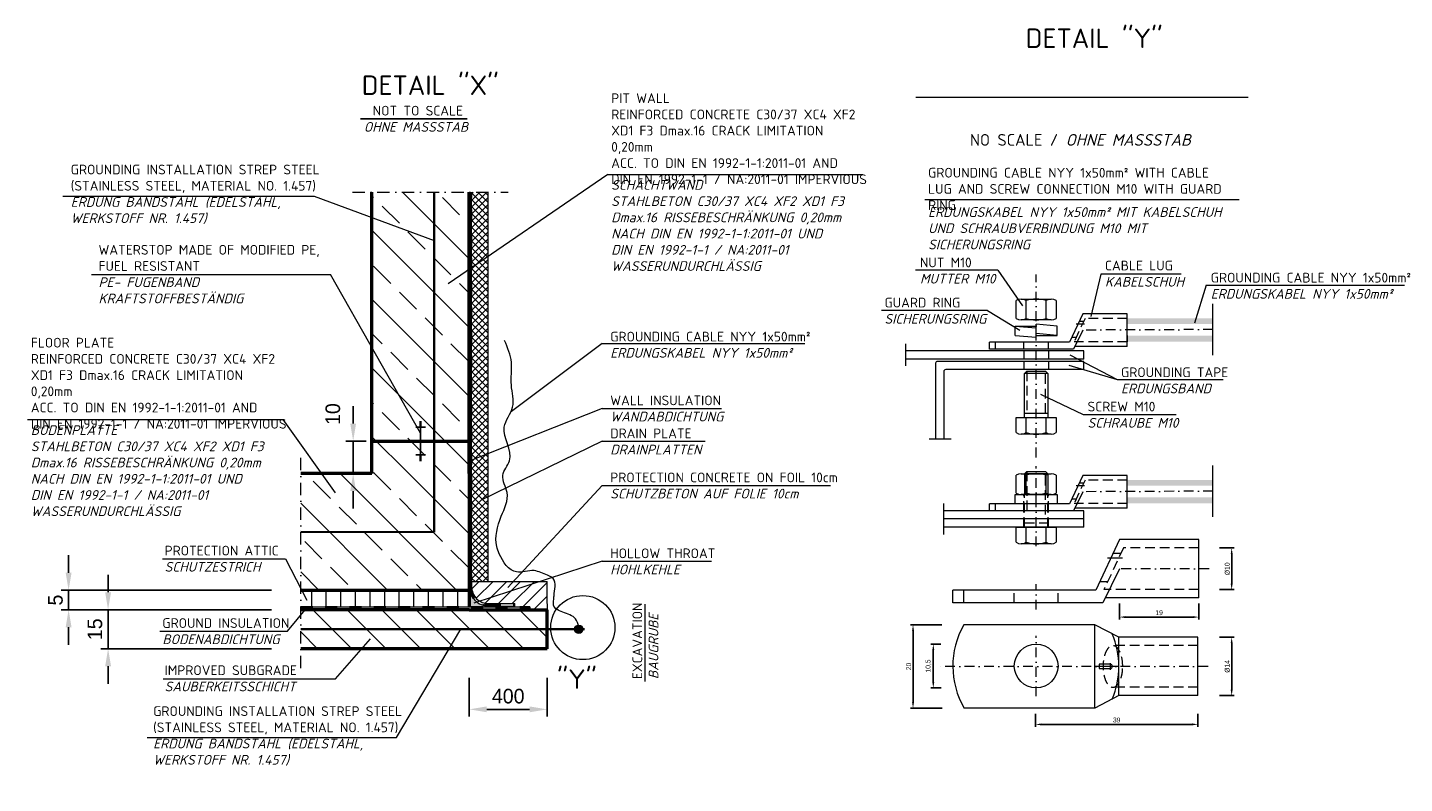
# Model space of a CAD drawing. Header units: millimetres. Extents: x -74917 to 39069, y -531 to 18593.
# Tile 7 of 12: x 2154 to 9226, y 14709 to 18593. Entities that reach past the tile are written whole.
import ezdxf

# ---------------------------------------------------------------- set-up
doc = ezdxf.new("R2010")
doc.units = ezdxf.units.MM
for name, pattern in [('HIDDEN', [0.375, 0.25, -0.125]), ('STRICHPUNKT', [25.4, 12.7, -6.35, 0, -6.35]), ('STRICHPUNKT2', [0.5, 0.25, -0.125, 0, -0.125]), ('VERDECKT2', [0.1875, 0.125, -0.0625]), ('WJF-UNSICHTBAR', [0.25, 0.125, -0.125])]:
    doc.linetypes.add(name, pattern=pattern)
for name, color, linetype, lineweight in [('HO1N2-D50', 4, 'Continuous', 18), ('P------T2', 7, 'Continuous', 18), ('P------T7', 7, 'Continuous', 18), ('P-BS----Bem', 7, 'Continuous', 18), ('P-BSWANF', 7, 'Continuous', 18), ('P-DABDICHTUNG', 7, 'Continuous', 18), ('P-DERDUNG', 7, 'Continuous', 18), ('verz. Bandstahl 30x3_5mm im Beton', 5, 'GRENZE1', 35)]:
    doc.layers.add(name, color=color, linetype=linetype, lineweight=lineweight)
doc.linetypes.add('GRENZE1', pattern='A,6.35,-2.54,[133,ltypeshp.shx,S=2.54,R=0,X=-2.54,Y=0],-2.54,25.4', length=36.83)
doc.dimstyles.new('Kopie von ISO-25', dxfattribs={"dimscale": 20, "dimtxt": 2.5, "dimasz": 3, "dimexe": 1.25, "dimexo": 0.625, "dimgap": 1, "dimtad": 1, "dimtxsty": 'Standard', "dimcen": 2.5, "dimadec": 0, "dimazin": 0, "dimtfac": 1, "dimtmove": 0, "dimatfit": 1, "dimfxl": 0, "dimarcsym": 0})
pattern_1 = [(135, (1986.33, 7113.07), (-176.7767, -176.7767), []), (135, (1986.33, 7289.84), (-176.7767, -176.7767), [125, -62.5])]

# ---------------------------------------------------------------- blocks, each defined once
blk = doc.blocks.new('*D35')
at = {"layer": 'DEFPOINTS', "color": 0, "ltscale": 200, "transparency": 16777216}
for p in [(7762.5, 15639.8), (8169.3, 15639.8), (8169.3, 15563.7)]:
    blk.add_point(p, dxfattribs=at)
at = {"layer": 'P-DERDUNG', "color": 0, "lineweight": -2, "ltscale": 200, "transparency": 16777216}
for p, q in [((7762.5, 15633.5), (7762.5, 15551.2)), ((8169.3, 15633.5), (8169.3, 15551.2)), ((7792.5, 15563.7), (8139.3, 15563.7))]:
    blk.add_line(p, q, dxfattribs=at)
at = {"layer": 'P-DERDUNG', "color": 0, "ltscale": 200, "transparency": 16777216}
for points in [[(7792.5, 15568.7), (7792.5, 15558.7), (7762.5, 15563.7)], [(8139.3, 15568.7), (8139.3, 15558.7), (8169.3, 15563.7)]]:
    blk.add_solid(points, dxfattribs=at)
at = {"layer": 'P-DERDUNG', "color": 0, "ltscale": 200, "transparency": 16777216, "insert": (7965.9, 15586.2), "char_height": 25, "attachment_point": 5}
blk.add_mtext('19', dxfattribs=at)
blk = doc.blocks.new('*D36')
at = {"layer": 'DEFPOINTS', "color": 0, "ltscale": 200, "transparency": 16777216}
for p in [(7330.5, 15072.9), (8165.5, 15072.9), (8165.5, 15012.2)]:
    blk.add_point(p, dxfattribs=at)
at = {"layer": 'P-DERDUNG', "color": 0, "lineweight": -2, "ltscale": 200, "transparency": 16777216}
for p, q in [((7330.5, 15066.6), (7330.5, 14999.7)), ((8165.5, 15066.6), (8165.5, 14999.7)), ((7360.5, 15012.2), (8135.5, 15012.2))]:
    blk.add_line(p, q, dxfattribs=at)
at = {"layer": 'P-DERDUNG', "color": 0, "ltscale": 200, "transparency": 16777216}
for points in [[(7360.5, 15017.2), (7360.5, 15007.2), (7330.5, 15012.2)], [(8135.5, 15017.2), (8135.5, 15007.2), (8165.5, 15012.2)]]:
    blk.add_solid(points, dxfattribs=at)
at = {"layer": 'P-DERDUNG', "color": 0, "ltscale": 200, "transparency": 16777216, "insert": (7748, 15034.7), "char_height": 25, "attachment_point": 5}
blk.add_mtext('39', dxfattribs=at)
blk = doc.blocks.new('*D37')
at = {"layer": 'DEFPOINTS', "color": 0, "ltscale": 200, "transparency": 16777216}
for p in [(6701.9, 15524.3), (6856, 15524.3), (6857.1, 15096.1)]:
    blk.add_point(p, dxfattribs=at)
at = {"layer": 'P-DERDUNG', "color": 0, "lineweight": -2, "ltscale": 200, "transparency": 16777216}
for p, q in [((6849.7, 15524.3), (6689.4, 15524.3)), ((6701.9, 15126.1), (6701.9, 15494.3)), ((6850.9, 15096.1), (6689.4, 15096.1))]:
    blk.add_line(p, q, dxfattribs=at)
at = {"layer": 'P-DERDUNG', "color": 0, "ltscale": 200, "transparency": 16777216}
for points in [[(6696.9, 15494.3), (6706.9, 15494.3), (6701.9, 15524.3)], [(6696.9, 15126.1), (6706.9, 15126.1), (6701.9, 15096.1)]]:
    blk.add_solid(points, dxfattribs=at)
at = {"layer": 'P-DERDUNG', "color": 0, "ltscale": 200, "transparency": 16777216, "insert": (6679.4, 15310.2), "char_height": 25, "attachment_point": 5, "rotation": 90}
blk.add_mtext('20', dxfattribs=at)
blk = doc.blocks.new('*D38')
at = {"layer": 'DEFPOINTS', "color": 0, "ltscale": 200, "transparency": 16777216}
for p in [(6805.9, 15424.6), (6850.4, 15424.6), (6853.1, 15199.8)]:
    blk.add_point(p, dxfattribs=at)
at = {"layer": 'P-DERDUNG', "color": 0, "lineweight": -2, "ltscale": 200, "transparency": 16777216}
for p, q in [((6844.2, 15424.6), (6793.4, 15424.6)), ((6805.9, 15229.8), (6805.9, 15394.6)), ((6846.9, 15199.8), (6793.4, 15199.8))]:
    blk.add_line(p, q, dxfattribs=at)
at = {"layer": 'P-DERDUNG', "color": 0, "ltscale": 200, "transparency": 16777216}
for points in [[(6800.9, 15394.6), (6810.9, 15394.6), (6805.9, 15424.6)], [(6800.9, 15229.8), (6810.9, 15229.8), (6805.9, 15199.8)]]:
    blk.add_solid(points, dxfattribs=at)
at = {"layer": 'P-DERDUNG', "color": 0, "ltscale": 200, "transparency": 16777216, "insert": (6781.3, 15312.2), "char_height": 25, "attachment_point": 5, "rotation": 90}
blk.add_mtext('10,5', dxfattribs=at)
blk = doc.blocks.new('*D39')
at = {"layer": 'DEFPOINTS', "color": 0, "ltscale": 200, "transparency": 16777216}
for p in [(8269.4, 15918.9), (8338.5, 15918.9), (8269.4, 15704.8)]:
    blk.add_point(p, dxfattribs=at)
at = {"layer": 'P-DERDUNG', "color": 0, "lineweight": -2, "ltscale": 200, "transparency": 16777216}
for p, q in [((8275.7, 15918.9), (8351, 15918.9)), ((8338.5, 15734.8), (8338.5, 15888.9)), ((8275.7, 15704.8), (8351, 15704.8))]:
    blk.add_line(p, q, dxfattribs=at)
at = {"layer": 'P-DERDUNG', "color": 0, "ltscale": 200, "transparency": 16777216}
for points in [[(8333.5, 15888.9), (8343.5, 15888.9), (8338.5, 15918.9)], [(8333.5, 15734.8), (8343.5, 15734.8), (8338.5, 15704.8)]]:
    blk.add_solid(points, dxfattribs=at)
at = {"layer": 'P-DERDUNG', "color": 0, "ltscale": 200, "transparency": 16777216, "insert": (8316, 15811.9), "char_height": 25, "attachment_point": 5, "rotation": 90}
blk.add_mtext('Ø10', dxfattribs=at)
blk = doc.blocks.new('*D40')
at = {"layer": 'DEFPOINTS', "color": 0, "ltscale": 200, "transparency": 16777216}
for p in [(8269.4, 15460), (8338.5, 15460), (8269.4, 15160.3)]:
    blk.add_point(p, dxfattribs=at)
at = {"layer": 'P-DERDUNG', "color": 0, "lineweight": -2, "ltscale": 200, "transparency": 16777216}
for p, q in [((8275.7, 15460), (8351, 15460)), ((8338.5, 15190.3), (8338.5, 15430)), ((8275.7, 15160.3), (8351, 15160.3))]:
    blk.add_line(p, q, dxfattribs=at)
at = {"layer": 'P-DERDUNG', "color": 0, "ltscale": 200, "transparency": 16777216}
for points in [[(8333.5, 15430), (8343.5, 15430), (8338.5, 15460)], [(8333.5, 15190.3), (8343.5, 15190.3), (8338.5, 15160.3)]]:
    blk.add_solid(points, dxfattribs=at)
at = {"layer": 'P-DERDUNG', "color": 0, "ltscale": 200, "transparency": 16777216, "insert": (8316, 15310.2), "char_height": 25, "attachment_point": 5, "rotation": 90}
blk.add_mtext('Ø14', dxfattribs=at)
blk = doc.blocks.new('*D31')
at = {"layer": 'DEFPOINTS', "color": 0, "transparency": 16777216}
for p in [(4422.7, 15401.2), (4822.7, 15401.2), (4822.7, 15089.6)]:
    blk.add_point(p, dxfattribs=at)
at = {"layer": 'P-BS----Bem', "color": 0, "lineweight": -2, "transparency": 16777216}
for p, q in [((4422.7, 15251.2), (4422.7, 15052.1)), ((4822.7, 15251.2), (4822.7, 15052.1)), ((4512.7, 15089.6), (4732.7, 15089.6))]:
    blk.add_line(p, q, dxfattribs=at)
at = {"layer": 'P-BS----Bem', "color": 0, "transparency": 16777216}
for points in [[(4512.7, 15104.6), (4512.7, 15074.6), (4422.7, 15089.6)], [(4732.7, 15104.6), (4732.7, 15074.6), (4822.7, 15089.6)]]:
    blk.add_solid(points, dxfattribs=at)
at = {"layer": 'P-BS----Bem', "color": 0, "transparency": 16777216, "insert": (4622.7, 15157.1), "char_height": 75, "attachment_point": 5}
blk.add_mtext('400', dxfattribs=at)
blk = doc.blocks.new('*D32')
at = {"layer": 'DEFPOINTS', "color": 0, "transparency": 16777216}
for p in [(2364.8, 15701.2), (3556.8, 15701.2), (3556.8, 15601.2)]:
    blk.add_point(p, dxfattribs=at)
at = {"layer": 'P-BS----Bem', "color": 0, "lineweight": -2, "transparency": 16777216}
for p, q in [((2364.8, 15791.2), (2364.8, 15881.2)), ((3406.8, 15701.2), (2327.3, 15701.2)), ((2364.8, 15601.2), (2364.8, 15701.2)), ((3406.8, 15601.2), (2327.3, 15601.2)), ((2364.8, 15511.2), (2364.8, 15421.2))]:
    blk.add_line(p, q, dxfattribs=at)
at = {"layer": 'P-BS----Bem', "color": 0, "transparency": 16777216}
for points in [[(2349.8, 15791.2), (2379.8, 15791.2), (2364.8, 15701.2)], [(2349.8, 15511.2), (2379.8, 15511.2), (2364.8, 15601.2)]]:
    blk.add_solid(points, dxfattribs=at)
at = {"layer": 'P-BS----Bem', "color": 0, "transparency": 16777216, "insert": (2297.3, 15651.2), "char_height": 75, "attachment_point": 5, "rotation": 90}
blk.add_mtext('5', dxfattribs=at)
blk = doc.blocks.new('*D33')
at = {"layer": 'DEFPOINTS', "color": 0, "transparency": 16777216}
for p in [(2567.6, 15601.2), (2752, 15601.2), (3556.8, 15401.2)]:
    blk.add_point(p, dxfattribs=at)
at = {"layer": 'P-BS----Bem', "color": 0, "lineweight": -2, "transparency": 16777216}
for p, q in [((2567.6, 15691.2), (2567.6, 15781.2)), ((2602, 15601.2), (2530.1, 15601.2)), ((2567.6, 15401.2), (2567.6, 15601.2)), ((3406.8, 15401.2), (2530.1, 15401.2)), ((2567.6, 15311.2), (2567.6, 15221.2))]:
    blk.add_line(p, q, dxfattribs=at)
at = {"layer": 'P-BS----Bem', "color": 0, "transparency": 16777216}
for points in [[(2552.6, 15691.2), (2582.6, 15691.2), (2567.6, 15601.2)], [(2552.6, 15311.2), (2582.6, 15311.2), (2567.6, 15401.2)]]:
    blk.add_solid(points, dxfattribs=at)
at = {"layer": 'P-BS----Bem', "color": 0, "transparency": 16777216, "insert": (2500.1, 15501.2), "char_height": 75, "attachment_point": 5, "rotation": 90}
blk.add_mtext('15', dxfattribs=at)
blk = doc.blocks.new('*D34')
at = {"layer": 'DEFPOINTS', "color": 0, "transparency": 16777216}
for p in [(3826.3, 16468.2), (3922.7, 16468.2), (3922.7, 16301.2)]:
    blk.add_point(p, dxfattribs=at)
at = {"layer": 'P-BS----Bem', "color": 0, "lineweight": -2, "transparency": 16777216}
for p, q in [((3826.3, 16558.2), (3826.3, 16648.2)), ((3892.7, 16468.2), (3788.8, 16468.2)), ((3826.3, 16301.2), (3826.3, 16468.2)), ((3892.7, 16301.2), (3788.8, 16301.2)), ((3826.3, 16211.2), (3826.3, 16121.2))]:
    blk.add_line(p, q, dxfattribs=at)
at = {"layer": 'P-BS----Bem', "color": 0, "transparency": 16777216}
for points in [[(3811.3, 16558.2), (3841.3, 16558.2), (3826.3, 16468.2)], [(3811.3, 16211.2), (3841.3, 16211.2), (3826.3, 16301.2)]]:
    blk.add_solid(points, dxfattribs=at)
at = {"layer": 'P-BS----Bem', "color": 0, "transparency": 16777216, "insert": (3722.2, 16606.9), "char_height": 75, "attachment_point": 5, "rotation": 90}
blk.add_mtext('10', dxfattribs=at)

msp = doc.modelspace()

# ---------------------------------------------------------------- hatches: boundary and pattern name
at = {"lineweight": 0}
h = msp.add_hatch(dxfattribs=at)
h.set_pattern_fill('AR-CONC', color=256)
h.set_pattern_definition([(50, (4592.5955, 15668.8605), (7.1726, -0.62752), [0.75, -8.25]), (355, (4592.5955, 15668.8605), (-1.3875, 7.52192), [0.6, -6.6]), (100.4514, (4593.193, 15668.808), (5.7851, 6.8944), [0.6374, -7.01142]), (46.184, (4592.5955, 15670.8605), (10.6724, -1.6552), [1.125, -12.375]), (96.6356, (4593.485, 15670.723), (9.3466, 9.7412), [0.9561, -10.51714]), (351.184, (4592.595, 15670.86), (9.3466, 9.7412), [0.9, -9.9]), (21, (4593.5955, 15670.3605), (5.96907, -4.02619), [0.75, -8.25]), (326, (4593.5955, 15670.3605), (2.43315, 7.2515), [0.6, -6.6]), (71.4514, (4594.093, 15670.025), (8.40222, 3.2253), [0.6374, -7.01142]), (37.5, (4592.5955, 15668.8605), (0.1216, 3.32894), [0, -6.52, 0, -6.7, 0, -6.625]), (7.5, (4592.5955, 15668.8605), (2.630695, 3.94412), [0, -3.82, 0, -6.37, 0, -2.525]), (327.5, (4590.3655, 15668.8605), (5.338224, -0.22555), [0, -2.5, 0, -7.8, 0, -10.35]), (317.5, (4589.3655, 15668.8605), (5.83186, 1.00105), [0, -3.25, 0, -5.18, 0, -7.35])])
edge = h.paths.add_edge_path()
edge.add_line((4576.31392, 15617.16057), (4522.66369, 15620.5604))
edge.add_arc((4522.66369, 15720.5604), 100, 180, 270, ccw=False)
edge.add_line((4422.66369, 15720.5604), (4422.66369, 15617.16057))
edge.add_line((4422.66369, 15617.16057), (4576.31392, 15617.16057))
at = {"layer": 'HO1N2-D50'}
h = msp.add_hatch(color=256, dxfattribs=at)
h.dxf.hatch_style = 1
edge = h.paths.add_edge_path()
edge.add_arc((4985.17473, 15501.16057), 21.43508, 360, 720, ccw=False)
at = {"layer": 'P-BSWANF', "lineweight": 5}
h = msp.add_hatch(dxfattribs=at)
h.set_pattern_fill('ANSI33', scale=1000, angle=90, style=0)
h.set_pattern_definition(pattern_1)
h.paths.add_polyline_path([(4422.66369, 17747.68811), (3922.66369, 17747.68811), (3922.66369, 16301.16057), (4422.66369, 16301.16057)])
h = msp.add_hatch(dxfattribs=at)
h.set_pattern_fill('ANSI33', scale=1000, angle=90, style=0)
h.set_pattern_definition(pattern_1)
h.paths.add_polyline_path([(3556.76597, 16301.16057), (3556.76597, 15701.16057), (4422.66369, 15701.16057), (4422.66369, 16301.16057)])
at = {"layer": 'P-DABDICHTUNG', "lineweight": 5}
h = msp.add_hatch(dxfattribs=at)
h.set_pattern_fill('ANSI37', scale=200, style=0)
h.set_pattern_definition([(45, (-3677.239, 14896.25), (-17.67767, 17.67767), []), (135, (-3677.239, 14896.25), (-17.67767, -17.67767), [])])
h.paths.add_polyline_path([(4518.81169, 17747.68811), (4434.81169, 17747.68811), (4434.81169, 16371.35952), (4518.81169, 16404.63328)])
h.paths.add_polyline_path([(4518.81169, 16404.63328), (4434.81169, 16371.35952), (4434.81169, 15746.50986), (4518.81169, 15746.50986)])
h = msp.add_hatch(dxfattribs=at)
h.set_pattern_fill('ANSI31', scale=600, angle=45, style=0)
h.set_pattern_definition([(90, (-10786.814, 13920.594), (-75, 1e-14), [])])
h.paths.add_polyline_path([(3556.76597, 15701.16057), (3556.76597, 15617.16057), (4422.66369, 15617.16057), (4422.66369, 15701.16057)])
h = msp.add_hatch(dxfattribs=at)
h.set_pattern_fill('ANSI31', scale=400, style=0)
h.set_pattern_definition([(45, (-10786.814, 13920.594), (-35.35534, 35.35534), [])])
edge = h.paths.add_edge_path()
edge.add_arc((4522.66369, 15720.5604), 87.852, 180, 270.164269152)
edge.add_line((4522.91557, 15632.70876), (4656.80274, 15632.70876))
edge.add_line((4656.80274, 15632.70876), (4656.80274, 15617.16057))
edge.add_line((4656.80274, 15617.16057), (4734.15235, 15617.16057))
edge.add_line((4734.15235, 15617.16057), (4734.15235, 15601.16057))
edge.add_line((4734.15235, 15601.16057), (4822.66369, 15601.16057))
edge.add_line((4822.66369, 15601.16057), (4822.66369, 15746.50986))
edge.add_line((4822.66369, 15746.50986), (4434.81169, 15746.50986))
edge.add_line((4434.81169, 15746.50986), (4434.81169, 15720.5604))
h = msp.add_hatch(dxfattribs=at)
h.set_pattern_fill('ANSI31', scale=1000, angle=90, style=0)
h.set_pattern_definition([(135, (-10786.81, 13920.6), (-88.3883, -88.3883), [])])
h.paths.add_polyline_path([(3556.76597, 15511.16057), (3556.76597, 15491.16057), (4322.66369, 15491.16057), (4322.66369, 15511.16057)], flags=16)
h.paths.add_polyline_path([(4322.66369, 15511.16057), (4322.66369, 15491.16057), (3556.76597, 15491.16057), (3556.76597, 15401.16057), (4822.66369, 15401.16057), (4822.66369, 15601.16057), (4422.66369, 15601.16057), (3556.76597, 15601.16057), (3556.76597, 15511.16057)])
at = {"layer": 'P-DABDICHTUNG'}
h = msp.add_hatch(dxfattribs=at)
h.set_pattern_fill('PLAST', scale=6, angle=90, style=0)
h.set_pattern_definition([(90, (-10229.6578, 14317.5931), (-1.5, 9e-17), []), (90, (-10229.8453, 14317.5931), (-1.5, 9e-17), []), (90, (-10230.0328, 14317.5931), (-1.5, 9e-17), [])])
h.paths.add_polyline_path([(4656.80274, 15617.16057), (4656.80274, 15620.5604), (4597.29563, 15620.5604), (4597.29563, 15617.16057)])
at = {"layer": 'P-DERDUNG', "ltscale": 200}
h = msp.add_hatch(color=254, dxfattribs=at)
h.paths.add_polyline_path([(7802.35335, 17098.50211), (7802.35335, 17069.91087), (8242.50939, 17069.91087), (8242.50939, 17098.50211)])
h.paths.add_polyline_path([(8242.50939, 16978.50211), (8242.50939, 17009.91087), (7802.35335, 17009.91087), (7802.35335, 16978.50211)])
h = msp.add_hatch(color=254, dxfattribs=at)
h.paths.add_polyline_path([(7802.35335, 16267.97217), (7802.35335, 16239.38094), (8242.50939, 16239.38094), (8242.50939, 16267.97217)])
h.paths.add_polyline_path([(8242.50939, 16147.97217), (8242.50939, 16179.38094), (7802.35335, 16179.38094), (7802.35335, 16147.97217)])

# ---------------------------------------------------------------- linework, layer by layer
for p, q in [((4167.66369, 16567.80983), (4177.66369, 16567.80983)), ((4167.66369, 16564.28993), (4177.66369, 16564.28993)), ((4167.66369, 16560.77002), (4177.66369, 16560.77002)), ((4167.66369, 16557.25012), (4177.66369, 16557.25012)), ((4167.66369, 16553.73021), (4177.66369, 16553.73021)), ((4167.66369, 16550.21031), (4177.66369, 16550.21031)), ((4172.66369, 16568.15655), (4172.66369, 16468.15655)), ((4147.66369, 16539.65059), (4197.66369, 16539.65059)), ((4167.66369, 16546.6904), (4177.66369, 16546.6904)), ((4167.66369, 16543.1705), (4177.66369, 16543.1705)), ((4172.66369, 16468.15655), (4172.66369, 16368.15655)), ((4147.66369, 16396.66251), (4197.66369, 16396.66251)), ((4167.66369, 16393.14261), (4177.66369, 16393.14261)), ((4167.66369, 16389.6227), (4177.66369, 16389.6227)), ((4167.66369, 16386.1028), (4177.66369, 16386.1028)), ((4167.66369, 16382.58289), (4177.66369, 16382.58289)), ((4167.66369, 16379.06299), (4177.66369, 16379.06299)), ((4167.66369, 16375.54308), (4177.66369, 16375.54308)), ((4167.66369, 16372.02318), (4177.66369, 16372.02318)), ((4167.66369, 16368.50327), (4177.66369, 16368.50327))]:
    msp.add_line(p, q)
at = {"layer": 'HO1N2-D50'}
msp.add_circle((4985.17473, 15501.16057), 21.43508, dxfattribs=at)
msp.add_spline([(4985.17473, 15501.16057), (4984.18176, 15515.67069), (4968.5582, 15553.95396), (4902.64268, 15589.627), (4855.31568, 15625.30004), (4857.05784, 15654.01248), (4858.01728, 15673.15412), (4853.57352, 15762.12657), (4831.79632, 15775.51234), (4823.95657, 15778.48693), (4756.07599, 15802.28383), (4665.41893, 15795.59097), (4576.56824, 15889.17377), (4563.50192, 15926.58699), (4587.32706, 16081.5463), (4616.79481, 16203.21246), (4595.27454, 16292.12235), (4629.49122, 16366.99381), (4602.44794, 16540.13409), (4645.48855, 16643.08239), (4638.86103, 16755.38959), (4639.04012, 16872.37627), (4603.93297, 16984.6835)], degree=3, dxfattribs=at)
at = {"layer": 'P------T7', "color": 7, "linetype": 'Continuous', "lineweight": 25}
msp.add_line((3863.83987, 18124.38195), (4411.1016, 18124.38195), dxfattribs=at)
at = {"layer": 'P-DABDICHTUNG', "color": 7}
for p, q in [((5134.75462, 17838.35403), (4313.81086, 17276.91629)), ((5134.75462, 17838.35403), (6445.42296, 17838.35403)), ((2335.05635, 17727.18071), (3626.15366, 17727.18071)), ((3626.15366, 17727.18071), (4241.6788, 17498.43222)), ((4434.81169, 15720.5604), (4434.81169, 17747.68811)), ((4518.81169, 17747.68811), (4518.81169, 15746.50986)), ((2482.62839, 17323.95565), (3710.3068, 17323.95565)), ((4172.66369, 16509.28235), (3710.3068, 17323.95565)), ((5105.96647, 16970.10105), (4639.04012, 16619.85002)), ((5105.96647, 16970.10105), (6145.68276, 16970.10105)), ((5105.96647, 16635.68894), (4438.66369, 16371.35952)), ((5105.96647, 16635.68894), (5718.84913, 16635.68894)), ((2153.82297, 16578.46647), (3464.49132, 16578.46647)), ((3464.49132, 16578.46647), (3734.65837, 16203.04255)), ((5105.96647, 16467.77683), (4487.67887, 16165.6584)), ((5105.96647, 16467.77683), (5635.08877, 16467.77683)), ((5105.96647, 16239.90952), (4620.14311, 15715.46415)), ((5105.96647, 16239.90952), (6277.91836, 16239.90952)), ((2847.18813, 15862.65084), (3478.64923, 15862.65084)), ((3478.64923, 15862.65084), (3588.08778, 15650.0176)), ((4427.60578, 15831.32232), (4422.66369, 15850.03756)), ((5105.96647, 15851.54186), (4445.58449, 15635.8993)), ((5105.96647, 15851.54186), (5666.57235, 15851.54186)), ((4434.81169, 15746.50986), (4822.66369, 15746.50986)), ((4822.66369, 15632.70876), (4822.66369, 15746.50986)), ((4522.91557, 15632.70876), (4656.80274, 15632.70876)), ((4656.80274, 15617.16057), (4656.80274, 15632.70876)), ((4822.66369, 15632.58323), (4822.66369, 15601.16057)), ((5325.40777, 15232.67451), (5325.40777, 15630.46572)), ((3489.468, 15490.96813), (3588.08778, 15611.16057)), ((4522.66369, 15620.5604), (4576.31392, 15617.16057)), ((4572.66369, 15620.5604), (4656.80274, 15620.5604)), ((4597.29563, 15620.5604), (4597.29563, 15617.16057)), ((4734.15235, 15617.16057), (4734.15235, 15601.16057)), ((2832.65496, 15490.96813), (3489.468, 15490.96813)), ((4049.59848, 14944.11207), (4378.68061, 15502.31455)), ((3735.62782, 15247.23254), (3914.80816, 15452.51285)), ((2849.79565, 15247.23254), (3735.62782, 15247.23254)), ((2767.78035, 14944.11207), (4049.59848, 14944.11207))]:
    msp.add_line(p, q, dxfattribs=at)
at = {"layer": 'P-DABDICHTUNG', "color": 7, "linetype": 'STRICHPUNKT', "ltscale": 5}
for p, q in [((3822.66369, 17747.68811), (4622.66369, 17747.68811)), ((3556.76597, 15301.16057), (3556.76597, 16401.16057))]:
    msp.add_line(p, q, dxfattribs=at)
at = {"layer": 'P-DABDICHTUNG', "color": 7, "lineweight": 50}
for p, q in [((3922.66369, 16301.16057), (3922.66369, 17747.68811)), ((4422.66369, 16301.16057), (4422.66369, 17747.68811)), ((3922.66369, 16468.15655), (4422.66369, 16468.15655)), ((3922.66369, 16301.16057), (3556.76597, 16301.16057)), ((4422.66369, 16301.16057), (4422.66369, 15617.16057)), ((4422.66369, 15701.16057), (3556.76597, 15701.16057)), ((4422.66369, 15601.16057), (3556.76597, 15601.16057)), ((4422.66369, 15601.16057), (4822.66369, 15601.16057)), ((4822.66369, 15401.16057), (4822.66369, 15601.16057)), ((4822.66369, 15401.16057), (3556.76597, 15401.16057))]:
    msp.add_line(p, q, dxfattribs=at)
at = {"layer": 'P-DABDICHTUNG', "color": 7, "linetype": 'WJF-UNSICHTBAR', "lineweight": 53, "ltscale": 500}
for p, q in [((4428.73769, 15720.5604), (4428.73769, 17747.68811)), ((3556.76597, 15611.16057), (4734.15235, 15611.16057)), ((4522.66308, 15626.6344), (4656.80274, 15626.63327))]:
    msp.add_line(p, q, dxfattribs=at)
at = {"layer": 'P-DABDICHTUNG', "color": 7, "ltscale": 200}
msp.add_line((8207.98281, 17269.46291), (9225.98478, 17269.46291), dxfattribs=at)
at = {"layer": 'P-DABDICHTUNG', "color": 7, "lineweight": 18}
msp.add_line((3556.76597, 15617.16057), (4734.15235, 15617.16057), dxfattribs=at)
at = {"layer": 'P-DABDICHTUNG', "color": 7}
msp.add_lwpolyline([(4422.66369, 15770.5604), (4422.66369, 15720.5604, 0.4142135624), (4522.66369, 15620.5604), (4572.66369, 15620.5604)], format="xyb", dxfattribs=at)
at = {"layer": 'P-DABDICHTUNG', "color": 7, "ltscale": 100}
msp.add_circle((5006.09608, 15509.71161), 164.77699, dxfattribs=at)
at = {"layer": 'P-DABDICHTUNG', "color": 7, "linetype": 'WJF-UNSICHTBAR', "lineweight": 53, "ltscale": 500}
msp.add_arc((4522.66369, 15720.5604), 93.926, 180, 269.999938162, dxfattribs=at)
at = {"layer": 'P-DABDICHTUNG', "color": 7}
msp.add_arc((4522.66369, 15720.5604), 87.852, 180, 270.164269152, dxfattribs=at)
at = {"layer": 'P-DERDUNG', "color": 7}
for p, q in [((6715.73805, 18235.39557), (8423.55889, 18235.39557)), ((6762.34407, 17708.76578), (8377.03505, 17708.76578))]:
    msp.add_line(p, q, dxfattribs=at)
at = {"layer": 'P-DERDUNG', "color": 7, "ltscale": 200}
for p, q in [((7138.24469, 17345.94078), (6715.12613, 17345.94078)), ((7138.24469, 17345.94078), (7263.62355, 17162.96753)), ((7666.69478, 17326.5645), (7615.30365, 17108.89583)), ((8079.71121, 17326.5645), (7666.69478, 17326.5645)), ((8207.98281, 17269.46291), (8146.86448, 17073.72099)), ((7257.2842, 17197.63499), (7411.42283, 17197.63499)), ((7282.97397, 17098.43332), (7282.97397, 17190.51543)), ((7385.73306, 17098.43332), (7385.73306, 17190.51305)), ((7083.97527, 17138.84601), (6540.13335, 17138.84601)), ((7083.97527, 17138.84601), (7250.31365, 17037.27911)), ((7574.35335, 17122.50211), (7505.82172, 16976.6288)), ((7802.35335, 17122.50211), (7574.35335, 17122.50211)), ((7802.35335, 16954.50211), (7802.35335, 17122.50211)), ((8242.50939, 16908.97169), (8242.50939, 17173.6676)), ((7225.75335, 17059.44773), (7334.35335, 17049.94646)), ((7225.75335, 17059.44773), (7334.35335, 17059.44773)), ((7225.75335, 17011.44773), (7225.75335, 17059.44773)), ((7411.42283, 17091.31613), (7257.2842, 17091.31613)), ((7334.35335, 17001.94646), (7334.35335, 17068.949)), ((7442.95335, 17059.44773), (7334.35335, 17068.949)), ((7442.95335, 17011.44773), (7442.95335, 17059.44773)), ((7802.35335, 17069.91087), (7802.35335, 17098.50211)), ((7505.82172, 16976.6288), (7094.35335, 16976.6288)), ((7094.35335, 16940.6288), (7094.35335, 16976.6288)), ((7125.85893, 16940.6288), (7125.85893, 16976.6288)), ((7225.75335, 17011.44773), (7334.35335, 17001.94646)), ((7442.95335, 17011.44773), (7334.35335, 17020.949)), ((7334.35335, 17011.44773), (7442.95335, 17011.44773)), ((7574.35335, 17038.50211), (7525.83421, 16940.6288)), ((7802.35335, 17009.91087), (7802.35335, 16978.50211)), ((6664.21938, 16855.03168), (6664.21938, 16967.65396)), ((7579.45674, 16931.15931), (6664.21938, 16931.15931)), ((7525.83421, 16940.6288), (7094.35335, 16940.6288)), ((7752.50578, 16782.95919), (7509.57676, 16910.25846)), ((7802.35335, 16954.50211), (7532.71168, 16954.50211)), ((7579.45674, 16889.15931), (7579.45674, 16931.15931)), ((7579.45674, 16889.15931), (6664.21938, 16889.15931)), ((6817.91742, 16867.75996), (6817.91742, 16478.51101)), ((7579.45674, 16877.75996), (6827.91742, 16877.75996)), ((7579.45674, 16835.75996), (6869.91742, 16835.75996)), ((7752.50578, 16782.95919), (7503.67906, 16855.75811)), ((7579.45674, 16835.75996), (7579.45674, 16877.75996)), ((6859.91742, 16825.75996), (6859.91742, 16478.51101)), ((7275.13805, 16814.8316), (7286.98111, 16826.67466)), ((7275.13805, 16589.81347), (7275.13805, 16814.8316)), ((7393.56865, 16814.8316), (7275.13805, 16814.8316)), ((7286.98111, 16826.67466), (7381.72559, 16826.67466)), ((7393.56865, 16814.8316), (7381.72559, 16826.67466)), ((7393.56865, 16814.8316), (7393.56865, 16589.81347)), ((8294.32255, 16782.95919), (7752.50578, 16782.95919)), ((7577.24362, 16603.32603), (7358.06131, 16708.11786)), ((7275.13805, 16612.13375), (7393.56865, 16612.13375)), ((7283.0729, 16511.88614), (7283.0729, 16589.81347)), ((7385.6338, 16511.88614), (7385.6338, 16589.81347)), ((8053.211, 16603.32603), (7577.24362, 16603.32603)), ((6898.08188, 16478.51101), (6785.4596, 16478.51101)), ((7411.27402, 16503.596), (7257.43268, 16503.596)), ((8242.50939, 16078.44175), (8242.50939, 16343.13766)), ((7257.2842, 16300.41773), (7411.42283, 16300.41773)), ((7275.13805, 16300.41773), (7275.13805, 16194.09887)), ((7282.97397, 16201.21606), (7282.97397, 16293.29817)), ((7286.9811, 16312.25965), (7381.72559, 16312.25965)), ((7393.56864, 16300.4166), (7381.72558, 16312.25965)), ((7385.73306, 16201.21606), (7385.73306, 16293.29579)), ((7393.56865, 16300.41773), (7393.56865, 16194.09887)), ((7574.35335, 16291.97217), (7505.82172, 16146.09887)), ((7802.35335, 16291.97217), (7574.35335, 16291.97217)), ((7802.35335, 16123.97217), (7802.35335, 16291.97217)), ((7574.35335, 16207.97217), (7525.83421, 16110.09887)), ((6859.91742, 15988.90717), (6859.91742, 16146.59351)), ((7094.35335, 16110.09887), (7094.35335, 16146.09887)), ((7505.82172, 16146.09887), (7094.35335, 16146.09887)), ((7125.85893, 16110.09887), (7125.85893, 16146.09887)), ((7411.42283, 16194.09887), (7257.2842, 16194.09887)), ((7334.35335, 16146.09887), (7334.35335, 16194.09887)), ((7579.45674, 16110.09887), (6859.91742, 16110.09887)), ((7579.45674, 16068.09887), (6859.91742, 16068.09887)), ((7579.45674, 16068.09887), (6859.91742, 16068.09887)), ((7525.83421, 16110.09887), (7094.35335, 16110.09887)), ((7802.35335, 16123.97217), (7532.71168, 16123.97217)), ((7579.45674, 16068.09887), (7579.45674, 16110.09887)), ((7579.45674, 16026.09887), (7579.45674, 16068.09887)), ((7579.45674, 16026.09887), (6859.91742, 16026.09887)), ((7283.07291, 15948.1712), (7283.07291, 16026.09853)), ((7385.6338, 15948.1712), (7385.6338, 16026.09853)), ((7411.27402, 15939.88139), (7257.43268, 15939.88139)), ((7762.53782, 15961.71576), (7640.27042, 15701.46292)), ((8169.31307, 15961.71576), (7762.53782, 15961.71576)), ((8169.31307, 15661.98663), (8169.31307, 15961.71576)), ((7762.53782, 15811.8512), (7675.97473, 15637.23524)), ((7640.27042, 15701.46292), (6906.16887, 15701.46292)), ((6906.16887, 15637.23524), (6906.16887, 15701.46292)), ((6962.37805, 15637.23524), (6962.37805, 15701.46292)), ((7675.97473, 15637.23524), (6906.16887, 15637.23524)), ((8169.31307, 15661.98663), (7688.24484, 15661.98663)), ((7636.4326, 15524.27732), (6962.37805, 15524.27732)), ((7636.4326, 15096.09285), (7636.4326, 15524.27732)), ((7758.70001, 15460.04965), (7636.4326, 15524.27732)), ((8165.47526, 15460.04965), (7758.70001, 15460.04965)), ((7758.70001, 15160.32052), (7758.70001, 15460.04965)), ((8165.47526, 15160.32052), (8165.47526, 15460.04965)), ((7758.70001, 15310.18509), (7636.4326, 15310.18509)), ((7657.79043, 15321.28458), (7657.79043, 15299.08559)), ((7715.15651, 15321.28458), (7657.79043, 15321.28458)), ((7657.79043, 15299.08559), (7715.15651, 15299.08559)), ((7758.70001, 15160.32052), (7636.4326, 15096.09285)), ((8165.47526, 15160.32052), (7758.70001, 15160.32052)), ((7636.4326, 15096.09285), (6964.706, 15096.09285))]:
    msp.add_line(p, q, dxfattribs=at)
at = {"layer": 'P-DERDUNG', "color": 7, "linetype": 'STRICHPUNKT2', "ltscale": 200}
for p, q in [((7334.35335, 16384.49237), (7334.35335, 17323.78761)), ((8242.50939, 17041.31964), (7557.39065, 17038.50211)), ((7334.35335, 15927.55918), (7334.35335, 16338.49469)), ((8242.50939, 16210.78971), (7557.39065, 16207.97217)), ((8222.07487, 15811.8512), (7732.27464, 15811.8512)), ((7334.35335, 15602.74269), (7334.35335, 15732.94227)), ((7334.35335, 15157.44463), (7334.35335, 15466.95759)), ((8218.23705, 15310.18509), (6831.64439, 15310.18509))]:
    msp.add_line(p, q, dxfattribs=at)
at = {"layer": 'P-DERDUNG', "color": 7, "linetype": 'HIDDEN', "ltscale": 200}
for p, q in [((7585.65421, 17098.50211), (7529.1271, 16978.50211)), ((7556.16829, 17083.79421), (7578.72592, 17083.79421)), ((7802.35335, 17098.50211), (7585.65421, 17098.50211)), ((7271.35335, 16940.6288), (7271.35335, 16976.6288)), ((7397.35335, 16940.6288), (7397.35335, 16976.6288)), ((7517.79292, 17002.11014), (7540.24788, 17002.11014)), ((7802.35335, 16978.50211), (7529.1271, 16978.50211)), ((7271.35335, 16931.15931), (7271.35335, 16889.15931)), ((7397.35335, 16931.15931), (7397.35335, 16889.15931)), ((7271.35335, 16877.75996), (7271.35335, 16835.75996)), ((7397.35335, 16877.75996), (7397.35335, 16835.75996)), ((7286.98111, 16826.67466), (7286.98111, 16612.13375)), ((7381.72559, 16612.13375), (7381.72559, 16826.67466)), ((7275.13804, 16300.4166), (7286.9811, 16312.25965)), ((7393.56864, 16300.4166), (7275.13804, 16300.4166)), ((7286.98111, 16312.25965), (7286.98111, 16090.41914)), ((7381.72559, 16090.41914), (7381.72559, 16312.25965)), ((7585.65421, 16267.97217), (7529.1271, 16147.97217)), ((7802.35335, 16267.97217), (7585.65421, 16267.97217)), ((7556.16829, 16253.26427), (7578.72592, 16253.26427)), ((7271.35335, 16110.09887), (7271.35335, 16194.09887)), ((7275.13805, 16026.09887), (7275.13805, 16194.09887)), ((7393.56865, 16026.09887), (7393.56865, 16194.09887)), ((7397.35335, 16110.09887), (7397.35335, 16194.09887)), ((7517.79292, 16171.5802), (7540.24788, 16171.5802)), ((7802.35335, 16147.97217), (7529.1271, 16147.97217)), ((7271.35335, 16026.09887), (7271.35335, 16110.09887)), ((7397.35335, 16026.09887), (7397.35335, 16110.09887)), ((7275.13805, 16048.41914), (7393.56865, 16048.41914)), ((7782.6997, 15918.89731), (7681.84958, 15704.80508)), ((8169.31307, 15918.89731), (7782.6997, 15918.89731)), ((7730.09382, 15892.65693), (7770.33893, 15892.65693)), ((7221.95492, 15637.23524), (7221.95492, 15701.46292)), ((7446.75177, 15637.23524), (7446.75177, 15701.46292)), ((7661.62825, 15746.92422), (7701.69019, 15746.92422)), ((8169.31307, 15704.80508), (7681.84958, 15704.80508)), ((8165.47526, 15417.2312), (7728.43683, 15417.2312)), ((8165.47526, 15203.13897), (7724.08124, 15203.53905))]:
    msp.add_line(p, q, dxfattribs=at)
at = {"layer": 'P-DERDUNG', "color": 7, "linetype": 'STRICHPUNKT', "ltscale": 200}
for p, q in [((7539.39745, 17070.55176), (7582.41707, 17070.55176)), ((7539.39745, 16240.02182), (7582.41707, 16240.02182)), ((7700.17293, 15869.03105), (7776.92433, 15869.03105)), ((7715.15651, 15327.70941), (7715.15651, 15293.49984))]:
    msp.add_line(p, q, dxfattribs=at)
at = {"layer": 'P-DERDUNG', "color": 7, "ltscale": 200}
for points in [[(7231.59443, 17098.43332), (7231.59443, 17190.51543)], [(7437.1126, 17190.51543), (7437.1126, 17098.43332)], [(7231.79245, 16511.88614), (7231.79245, 16589.81347), (7436.91424, 16589.81347), (7436.91424, 16511.88614)], [(7231.59443, 16201.21606), (7231.59443, 16293.29817)], [(7437.1126, 16293.29817), (7437.1126, 16201.21606)], [(7231.79245, 15948.17154), (7231.79245, 16026.09887), (7436.91424, 16026.09887), (7436.91424, 15948.17154)]]:
    msp.add_lwpolyline(points, dxfattribs=at)
msp.add_lwpolyline([(7225.75335, 16194.09887), (7442.95335, 16194.09887), (7442.95335, 16146.09887), (7225.75335, 16146.09887)], close=True, dxfattribs=at)
msp.add_circle((7334.35335, 15312.20111), 112.39842, dxfattribs=at)
for centre, radius, start, end in [((7257.2842, 17147.72446), 49.90847, 59.0201, 120.97992), ((7334.35351, 17008.67931), 188.95454, 74.2218, 105.77825), ((7411.42283, 17147.72446), 49.90847, 59.0201, 120.97991), ((7257.2842, 17141.22429), 49.90847, 239.0201, 300.9799), ((7334.35351, 17280.26944), 188.95454, 254.2217, 285.7782), ((7411.42283, 17141.22429), 49.90847, 239.0201, 300.9799), ((7257.43268, 16547.39163), 43.79611, 234.1655, 305.8345), ((7334.35335, 16666.34569), 162.74856, 251.6338, 288.3662), ((7411.27402, 16547.39163), 43.79594, 234.1654, 305.8346), ((7257.2842, 16250.5072), 49.90847, 59.0201, 120.97992), ((7334.35351, 16111.46205), 188.95454, 74.2218, 105.77825), ((7411.42283, 16250.5072), 49.90847, 59.0201, 120.97991), ((7257.2842, 16244.00703), 49.90847, 239.0201, 300.9799), ((7334.35351, 16383.05218), 188.95454, 254.2217, 285.7782), ((7411.42283, 16244.00703), 49.90847, 239.0201, 300.9799), ((7257.43268, 15983.67703), 43.79611, 234.1655, 305.8345), ((7334.35335, 16102.63109), 162.74856, 251.6338, 288.3662), ((7411.27402, 15983.67703), 43.79594, 234.1654, 305.8346), ((7334.35335, 15312.20111), 428.18447, 150.311013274, 210.311991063), ((7330.51553, 15310.18509), 428.18447, 336.917573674, 23.082426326), ((7715.15651, 15310.18509), 11.0995, 270, 90)]:
    msp.add_arc(centre, radius, start, end, dxfattribs=at)
at = {"layer": 'P-DERDUNG', "color": 7, "ltscale": 50}
for centre in [(6827.91742, 16867.75996), (6869.91742, 16825.75996)]:
    msp.add_arc(centre, 10, 90, 180, dxfattribs=at)
at = {"layer": 'P-DERDUNG', "color": 7, "linetype": 'HIDDEN', "ltscale": 200, "extrusion": (0, 0, -1)}
msp.add_ellipse((7728.43683, 15310.18509), major_axis=(0, -107.04612), ratio=0.4710592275, start_param=-1.5707963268, end_param=4.7123889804, dxfattribs=at)
at = {"layer": 'verz. Bandstahl 30x3_5mm im Beton', "ltscale": 5}
for p, q in [((4241.6788, 16000.04566), (4241.6788, 17746.5732)), ((4241.6788, 16000.04566), (3556.76597, 16001.16057)), ((5013.9636, 15501.16057), (3556.76597, 15501.16057))]:
    msp.add_line(p, q, dxfattribs=at)

# ---------------------------------------------------------------- texts
at = {"layer": 'P------T2', "color": 7, "char_height": 50, "attachment_point": 1}
for s, insert, width in [('{\\fISOCPEUR|b0|i0|c0|p34;PIT WALL\\PREINFORCED CONCRETE C30/37 XC4 XF2 XD1 F3 Dmax.16 CRACK LIMITATION 0,20mm\\PACC. TO DIN EN 1992-1-1:2011-01 AND\\PDIN EN 1992-1-1 / NA:2011-01 IMPERVIOUS}', (5151.6146, 18255.14277), 1318.2500754), ('\\pi56.37;{\\fISOCPEUR|b0|i0|c0|p34;NOT TO SCALE\\P\\pi10.367;\\fISOCPEUR|b0|i1|c0|p34;OHNE MASSSTAB}', (3870.69234, 18190.94862), 552.7408687), ('{\\fISOCPEUR|b0|i0|c0|p34;\\C256;GROUNDING INSTALLATION STREP STEEL (STAINLESS STEEL, MATERIAL NO. 1.457)\\Ftxt|c0;\\P\\fISOCPEUR|b0|i1|c0|p34;ERDUNG BANDSTAHL (EDELSTAHL, WERKSTOFF NR. 1.457)}', (2375.61256, 17888.53483), 1279.3578589), ('{\\fISOCPEUR|b0|i0|c0|p34;GROUNDING CABLE NYY 1x50mm² WITH CABLE LUG AND SCREW CONNECTION M10 WITH GUARD RING}', (6779.29223, 17872.23115), 1553.2288747), ('{\\fISOCPEUR|b0|i1|c0|p34;SCHACHTWAND\\PSTAHLBETON C30/37 XC4 XF2 XD1 F3\\PDmax.16 RISSEBESCHRÄNKUNG 0,20mm\\PNACH DIN EN 1992-1-1:2011-01 UND\\PDIN EN 1992-1-1 / NA:2011-01\\PWASSERUNDURCHLÄSSIG}', (5151.6146, 17809.37067), 1320.7045955), ('{\\fISOCPEUR|b0|i1|c0|p34;ERDUNGSKABEL NYY 1x50mm² MIT KABELSCHUH UND SCHRAUBVERBINDUNG M10 MIT SICHERUNGSRING}', (6779.29223, 17670.01667), 1661.6192113), ('{\\fISOCPEUR|b0|i0|c0|p34;\\C256;WATERSTOP MADE OF MODIFIED PE,\\PFUEL RESISTANT\\P\\fISOCPEUR|b0|i1|c0|p34;PE- FUGENBAND\\PKRAFTSTOFFBESTÄNDIG}', (2518.36615, 17476.18208), 1320.7045955), ('{\\fISOCPEUR|b0|i0|c0|p34;NUT M10 \\fISOCPEUR|b0|i1|c0|p34;MUTTER M10}', (6737.70581, 17410.93045), 420.5812227), ('{\\fISOCPEUR|b0|i0|c0|p34;CABLE LUG \\fISOCPEUR|b0|i1|c0|p34;KABELSCHUH}', (7687.72998, 17395.16484), 432.9826838), ('{\\fISOCPEUR|b0|i0|c0|p34;GROUNDING CABLE NYY 1x50mm²\\P\\fISOCPEUR|b0|i1|c0|p34;ERDUNGSKABEL NYY 1x50mm²}', (8230.90219, 17332.90922), 1060.1917828), ('{\\fISOCPEUR|b0|i0|c0|p34;GUARD RING \\fISOCPEUR|b0|i1|c0|p34;SICHERUNGSRING}', (6555.18656, 17204.72101), 504.2669028), ('{\\fISOCPEUR|b0|i0|c0|p34;FLOOR PLATE\\PREINFORCED CONCRETE C30/37 XC4 XF2 XD1 F3 Dmax.16 CRACK LIMITATION 0,20mm\\PACC. TO DIN EN 1992-1-1:2011-01 AND\\PDIN EN 1992-1-1 / NA:2011-01 IMPERVIOUS}', (2170.68295, 16998.84506), 1320.7045955), ('{\\fISOCPEUR|b0|i0|c0|p34;GROUNDING CABLE NYY 1x50mm²}\\P{\\fISOCPEUR|b0|i1|c0|p34;ERDUNGSKABEL NYY 1x50mm²}', (5146.61335, 17029.86411), 1017.4484708), ('{\\fISOCPEUR|b0|i0|c0|p34;GROUNDING TAPE \\fISOCPEUR|b0|i1|c0|p34;ERDUNGSBAND}', (7770.11481, 16846.66792), 610.5517553), ('{\\fISOCPEUR|b0|i0|c0|p34;WALL INSULATION\\P\\fISOCPEUR|b0|i1|c0|p34;WANDABDICHTUNG}', (5146.61335, 16702.2556), 1375.9837208), ('{\\fISOCPEUR|b0|i0|c0|p34;SCREW M10 \\fISOCPEUR|b0|i1|c0|p34;SCHRAUBE M10}', (7598.27882, 16670.29782), 526.3877743), ('{\\fISOCPEUR|b0|i1|c0|p34;BODENPLATTE\\PSTAHLBETON C30/37 XC4 XF2 XD1 F3\\PDmax.16 RISSEBESCHRÄNKUNG 0,20mm\\PNACH DIN EN 1992-1-1:2011-01 UND\\PDIN EN 1992-1-1 / NA:2011-01\\PWASSERUNDURCHLÄSSIG}', (2170.68295, 16549.48311), 1320.7045955), ('{\\fISOCPEUR|b0|i0|c0|p34;DRAIN PLATE\\P\\fISOCPEUR|b0|i1|c0|p34;DRAINPLATTEN}', (5146.61335, 16532.67359), 1375.9837208), ('{\\fISOCPEUR|b0|i0|c0|p34;PROTECTION CONCRETE ON FOIL 10cm}\\P{\\fISOCPEUR|b0|i1|c0|p34;SCHUTZBETON AUF FOLIE 10cm}', (5146.61335, 16306.47619), 1375.9837208), ('{\\fISOCPEUR|b0|i0|c0|p34;PROTECTION ATTIC}\\P{\\fISOCPEUR|b0|i1|c0|p34;SCHUTZESTRICH}', (2857.90649, 15930.35919), 587.8727513), ('{\\fISOCPEUR|b0|i0|c0|p34;HOLLOW THROAT\\P\\fISOCPEUR|b0|i1|c0|p34;HOHLKEHLE}', (5146.61335, 15916.43863), 1375.9837208), ('{\\fISOCPEUR|b0|i0|c0|p34;GROUND INSULATION}\\P{\\fISOCPEUR|b0|i1|c0|p34;BODENABDICHTUNG}', (2846.281, 15558.02308), 660.8738421), ('{\\fISOCPEUR|b0|i0|c0|p34;IMPROVED SUBGRADE}\\P{\\fISOCPEUR|b0|i1|c0|p34;SAUBERKEITSSCHICHT}', (2857.98775, 15315.47977), 660.8738421), ('{\\fISOCPEUR|b0|i0|c0|p34;\\C256;GROUNDING INSTALLATION STREP STEEL (STAINLESS STEEL, MATERIAL NO. 1.457)\\Ftxt|c0;\\P\\fISOCPEUR|b0|i1|c0|p34;ERDUNG BANDSTAHL (EDELSTAHL, WERKSTOFF NR. 1.457)}', (2799.05738, 15105.46619), 1279.3578589)]:
    msp.add_mtext(s, dxfattribs=dict(at, insert=insert, width=width))
at = {"layer": 'P------T7', "color": 7, "linetype": 'Continuous', "lineweight": 25, "char_height": 100, "attachment_point": 7}
for s, insert in [("{\\fISOCPEUR|b0|i0|c0|p34;\\C256;DETAIL ''Y''}", (7280.46452, 18488.08265)), ("{\\fISOCPEUR|b0|i0|c0|p34;\\C256;DETAIL ''X''}", (3870.33025, 18246.67232))]:
    msp.add_mtext(s, dxfattribs=dict(at, insert=insert))
at = {"layer": 'P-DABDICHTUNG', "color": 7, "insert": (5260.78289, 15244.78045), "char_height": 50, "width": 446.7008, "attachment_point": 1, "rotation": 90}
msp.add_mtext('{\\fISOCPEUR|b0|i0|c0|p34;EXCAVATION\\P\\fISOCPEUR|b0|i1|c0|p34;BAUGRUBE}', dxfattribs=at)
at = {"layer": 'P-DABDICHTUNG', "color": 7, "linetype": 'VERDECKT2', "ltscale": 300, "insert": (4873.46402, 15294.8648), "char_height": 100, "width": 286.7232996, "attachment_point": 1}
msp.add_mtext('{\\fISOCPEUR|b0|i0|c0|p34;"Y"}', dxfattribs=at)
at = {"layer": 'P-DERDUNG', "color": 7, "lineweight": 0, "insert": (6994.07046, 18045.95488), "char_height": 60, "width": 1219.4075413, "attachment_point": 1}
msp.add_mtext('{\\fISOCPEUR|b0|i0|c0|p34;NO SCALE / \\fISOCPEUR|b0|i1|c0|p34;OHNE MASSSTAB}', dxfattribs=at)

# ---------------------------------------------------------------- dimensions: what is measured, and where the dimension line sits
at = {"layer": 'P-BS----Bem', "color": 7}
for base, p1, p2, text, override, picture, middle in [((3826.34862, 16468.15655), (3922.66369, 16301.16057), (3922.66369, 16468.15655), '10', {"dimscale": 30, "dimexo": 1, "dimlfac": 0.25, "dimtmove": 2}, '*D34', (3722.23817, 16606.89322)), ((2364.79106, 15701.16057), (3556.76597, 15601.16057), (3556.76597, 15701.16057), '5', {"dimscale": 30, "dimexo": 5, "dimlfac": 0.25}, '*D32', (2364.79106, 15651.16057)), ((2567.62691, 15601.16057), (3556.76597, 15401.16057), (2751.96619, 15601.16057), '15', {"dimscale": 30, "dimexo": 5, "dimlfac": 0.25}, '*D33', (2567.62691, 15501.16057))]:
    dim = msp.add_linear_dim(base=base, p1=p1, p2=p2, angle=90, text=text, dimstyle='Kopie von ISO-25', override=override, dxfattribs=at)
    dim.commit()
    dim.dimension.update_dxf_attribs({"geometry": picture, "text_midpoint": middle, "dimtype": 160})
dim = msp.add_linear_dim(base=(4822.66369, 15089.63465), p1=(4422.66369, 15401.16057), p2=(4822.66369, 15401.16057), text='400', dimstyle='Kopie von ISO-25', override={"dimscale": 30, "dimexo": 5, "dimlfac": 0.25}, dxfattribs=at)
dim.commit()
dim.dimension.update_dxf_attribs({"geometry": '*D31', "text_midpoint": (4622.66369, 15157.13465)})
at = {"layer": 'P-DERDUNG', "color": 7, "ltscale": 200}
for base, p1, p2, angle, text, picture, middle in [((8338.45822, 15918.89731), (8269.40634, 15704.80508), (8269.40634, 15918.89731), 90, 'Ø10', '*D39', (8315.95822, 15811.8512)), ((6701.9186, 15524.27732), (6857.11791, 15096.09285), (6855.95394, 15524.27732), 90, '20', '*D37', (6679.4186, 15310.18509)), ((6805.889, 15424.59953), (6853.1219, 15199.80269), (6850.42457, 15424.59953), 90, '10,5', '*D38', (6781.30567, 15312.20111)), ((8338.45822, 15460.04965), (8269.40634, 15160.32052), (8269.40634, 15460.04965), 90, 'Ø14', '*D40', (8315.95822, 15310.18509)), ((8165.47526, 15012.22124), (7330.51553, 15072.87069), (8165.47526, 15072.87069), 180, '39', '*D36', (7747.99539, 15034.72124))]:
    dim = msp.add_linear_dim(base=base, p1=p1, p2=p2, angle=angle, text=text, dimstyle='Kopie von ISO-25', override={"dimscale": 10}, dxfattribs=at)
    dim.commit()
    dim.dimension.update_dxf_attribs({"geometry": picture, "text_midpoint": middle})
dim = msp.add_linear_dim(base=(8169.31307, 15563.72966), p1=(7762.53782, 15639.78278), p2=(8169.31307, 15639.78278), angle=180, text='19', dimstyle='Kopie von ISO-25', override={"dimscale": 10}, dxfattribs=at)
dim.commit()
dim.dimension.update_dxf_attribs({"geometry": '*D35', "text_midpoint": (7965.92545, 15563.72966), "dimtype": 160})

doc.saveas('drawing.dxf')
